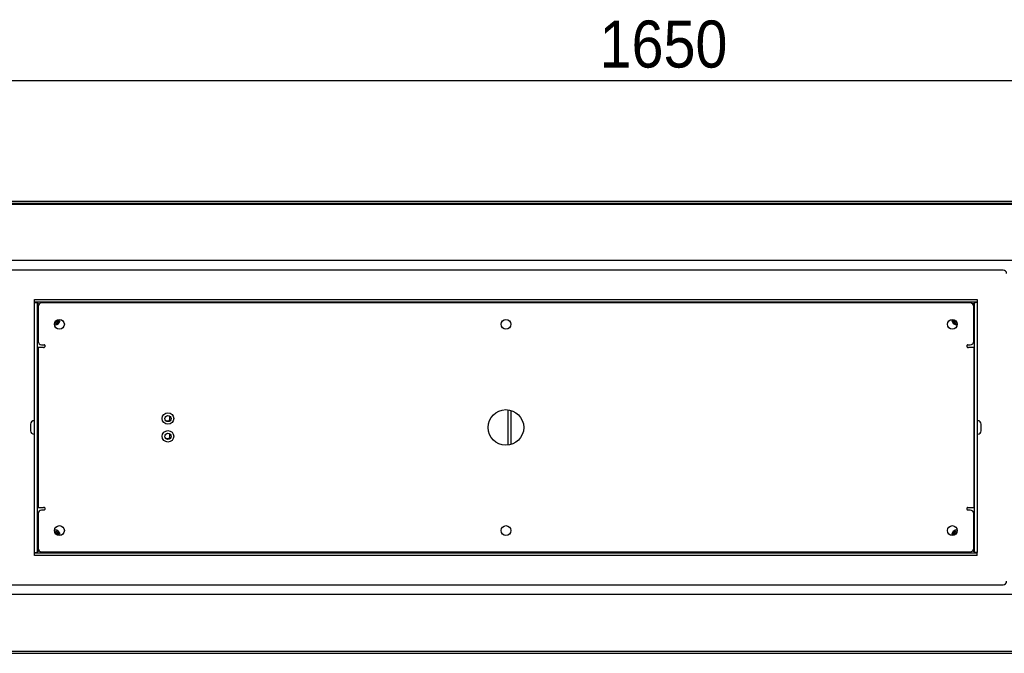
# Model space of a CAD drawing. Header units: millimetres. Extents: x 51 to 4151, y 47 to 2917.
# Tile 2 of 8: x 1052 to 1605, y 763 to 1119. Entities that reach past the tile are written whole.
import ezdxf

# ---------------------------------------------------------------- set-up
doc = ezdxf.new("R2010")
doc.units = ezdxf.units.MM
doc.header["$LTSCALE"] = 10
doc.linetypes.add('SLD-Solido', pattern=[0])
doc.layers.add('QUOTE', color=1, linetype='SLD-Solido')
doc.styles.add('SLDTEXTSTYLE0', font='GOTHIC.TTF', dxfattribs={"width": 0.913})
doc.dimstyles.new('SLDDIMSTYLE0', dxfattribs={"dimtxt": 26.458333, "dimasz": 20, "dimexe": 0, "dimexo": 0.0625, "dimgap": 6.614583, "dimtad": 1, "dimdec": 1, "dimrnd": 1e-09, "dimzin": 12, "dimdsep": 46, "dimtxsty": 'SLDTEXTSTYLE0', "dimsah": 1, "dimcen": 0.09, "dimadec": 0, "dimazin": 3, "dimtfac": 1, "dimtdec": 1, "dimtofl": 0, "dimtmove": 0, "dimatfit": 3, "dimfxl": 1, "dimfrac": 2, "dimtolj": 1, "dimtzin": 12, "dimarcsym": 0})

# ---------------------------------------------------------------- blocks, each defined once
blk = doc.blocks.new('_D_6')
at = {"layer": 'QUOTE', "transparency": 16777216}
for p, q in [((500.3, 963.05), (500.3, 1095.14)), ((2150.3, 963.05), (2150.3, 1095.14)), ((500.3, 1085.14), (2150.3, 1085.14))]:
    blk.add_line(p, q, dxfattribs=at)
for points in [[(500.3, 1085.14), (520.3, 1082.64), (520.3, 1087.64)], [(2150.3, 1085.14), (2130.3, 1087.64), (2130.3, 1082.64)]]:
    blk.add_solid(points, dxfattribs=at)
at = {"layer": 'QUOTE', "transparency": 16777216, "insert": (1377.97, 1118.93), "char_height": 26.458, "attachment_point": 1, "style": 'SLDTEXTSTYLE0'}
blk.add_mtext('1650', dxfattribs=at)

msp = doc.modelspace()

# ---------------------------------------------------------------- linework, layer by layer
for p, q in [((2105.64, 1017.09), (544.96, 1017.09)), ((2105.64, 1015.95), (544.96, 1015.95)), ((2105.64, 1015.37), (544.96, 1015.37)), ((2131.3, 983.86), (519.3, 983.86)), ((1604.8, 978.55), (1045.8, 978.55)), ((1060.3, 960.55), (1060.3, 962.05)), ((1060.3, 962.05), (1590.3, 962.05)), ((1590.3, 960.55), (1060.3, 960.55)), ((1060.3, 960.55), (1061.25, 960.35)), ((1060.3, 960.35), (1061.8, 960.35)), ((1060.3, 819.75), (1060.3, 960.35)), ((1061.8, 960.35), (1061.8, 819.75)), ((1062.3, 958.05), (1062.3, 938.55)), ((1586.3, 960.05), (1064.3, 960.05)), ((1588.3, 938.55), (1588.3, 958.05)), ((1588.8, 819.75), (1588.8, 960.35)), ((1590.3, 960.35), (1588.8, 960.35)), ((1590.3, 962.05), (1590.3, 960.55)), ((1590.3, 960.35), (1590.3, 819.75)), ((1064.3, 936.55), (1065.75, 936.55)), ((1066.05, 936.25), (1066.05, 935.35)), ((1584.55, 935.35), (1584.55, 936.25)), ((1584.85, 936.55), (1586.3, 936.55)), ((1062.3, 935.05), (1062.3, 845.05)), ((1065.3, 935.05), (1062.3, 935.05)), ((1065.3, 935.05), (1065.75, 935.05)), ((1584.85, 935.05), (1585.3, 935.05)), ((1588.3, 935.05), (1585.3, 935.05)), ((1588.3, 935.05), (1588.3, 845.05)), ((1326.3, 900), (1326.3, 880.1)), ((1328.3, 880.51), (1328.3, 899.59)), ((1058.1, 891.95), (1058.1, 888.15)), ((1060.3, 893.85), (1060, 893.85)), ((1062.3, 892.05), (1061.8, 892.05)), ((1134.07, 893.8), (1136.26, 893.8)), ((1136.26, 893.8), (1136.26, 894.4)), ((1136.26, 894.4), (1136.92, 894.4)), ((1136.26, 893.8), (1136.26, 893.58)), ((1136.26, 893.8), (1136.52, 893.8)), ((1136.35, 894.4), (1136.35, 896.45)), ((1588.8, 892.05), (1588.3, 892.05)), ((1590.6, 893.85), (1590.3, 893.85)), ((1592.5, 890.05), (1592.5, 891.95)), ((1060, 886.25), (1060.3, 886.25)), ((1061.8, 888.05), (1062.3, 888.05)), ((1136.35, 884.4), (1136.35, 886.45)), ((1588.3, 888.05), (1588.8, 888.05)), ((1590.3, 886.25), (1590.6, 886.25)), ((1592.5, 888.15), (1592.5, 890.05)), ((1134.07, 883.8), (1136.26, 883.8)), ((1136.26, 883.8), (1136.26, 884.4)), ((1136.26, 884.4), (1136.92, 884.4)), ((1136.26, 883.8), (1136.26, 883.58)), ((1136.26, 883.8), (1136.52, 883.8)), ((1062.3, 845.05), (1065.3, 845.05)), ((1062.3, 841.55), (1062.3, 822.05)), ((1065.75, 843.55), (1064.3, 843.55)), ((1065.75, 845.05), (1065.3, 845.05)), ((1066.05, 844.75), (1066.05, 843.85)), ((1584.55, 843.85), (1584.55, 844.75)), ((1584.85, 845.05), (1585.3, 845.05)), ((1586.3, 843.55), (1584.85, 843.55)), ((1585.3, 845.05), (1588.3, 845.05)), ((1588.3, 822.05), (1588.3, 841.55)), ((1060.3, 819.75), (1061.8, 819.75)), ((1060.3, 818.05), (1060.3, 819.55)), ((1060.3, 819.55), (1590.3, 819.55)), ((1064.3, 820.05), (1586.3, 820.05)), ((1590.3, 819.75), (1588.8, 819.75)), ((1590.3, 819.55), (1589.34, 819.75)), ((1590.3, 818.05), (1590.3, 819.55)), ((1590.3, 818.05), (1060.3, 818.05)), ((1045.8, 801.55), (1604.8, 801.55)), ((519.3, 796.23), (2131.3, 796.23)), ((544.96, 764.14), (2105.64, 764.14)), ((544.96, 763), (2105.64, 763))]:
    msp.add_line(p, q)
at = {"flags": 128}
for points in [[(1072.87, 950.4), (1072.5, 949.84), (1071.95, 949.48)], [(1578.65, 949.48), (1578.1, 949.84), (1577.73, 950.4)], [(1071.95, 830.62), (1072.5, 830.25), (1072.87, 829.7)], [(1577.73, 829.7), (1578.1, 830.25), (1578.65, 830.62)]]:
    msp.add_lwpolyline(points, dxfattribs=at)
for centre, radius in [((1074.3, 948.05), 2.75), ((1325.3, 948.05), 2.75), ((1576.3, 948.05), 2.75), ((1135.3, 895.05), 3.25), ((1135.3, 895.05), 1.75), ((1325.3, 890.05), 10), ((1135.3, 885.05), 3.25), ((1135.3, 885.05), 1.75), ((1074.3, 832.05), 2.75), ((1325.3, 832.05), 2.75), ((1576.3, 832.05), 2.75)]:
    msp.add_circle(centre, radius)
for centre, radius, start, end in [((1604.8, 976.55), 2, 0, 90), ((1064.3, 958.05), 2, 90, 180), ((1586.3, 958.05), 2, 0, 90), ((1071.3, 951.05), 2.75, 275.4788, 354.5212), ((1071.3, 951.05), 3.5, 274.8117, 355.1883), ((1071.3, 951.05), 2, 283.292, 346.708), ((1579.3, 951.05), 3.5, 184.8117, 265.1883), ((1579.3, 951.05), 2.75, 185.4788, 264.5212), ((1579.3, 951.05), 2, 193.292, 256.708), ((1064.3, 938.55), 2, 180, 270), ((1065.75, 936.25), 0.3, 0, 90), ((1584.85, 936.25), 0.3, 90, 180), ((1586.3, 938.55), 2, 270, 0), ((1065.75, 935.35), 0.3, 270, 0), ((1584.85, 935.35), 0.3, 180, 270), ((1060, 891.95), 1.9, 90, 180), ((1590.6, 891.95), 1.9, 360, 90), ((1060, 888.15), 1.9, 180, 270), ((1590.6, 888.15), 1.9, 270, 360), ((1064.3, 841.55), 2, 90, 180), ((1065.75, 844.75), 0.3, 0, 90), ((1065.75, 843.85), 0.3, 270, 0), ((1584.85, 844.75), 0.3, 90, 180), ((1584.85, 843.85), 0.3, 180, 270), ((1586.3, 841.55), 2, 0, 90), ((1071.3, 829.05), 2.75, 5.4788, 84.5212), ((1071.3, 829.05), 3.5, 4.8117, 85.1883), ((1071.3, 829.05), 2, 13.292, 76.708), ((1579.3, 829.05), 3.5, 94.8117, 175.1883), ((1579.3, 829.05), 2.75, 95.4788, 174.5212), ((1579.3, 829.05), 2, 103.292, 166.708), ((1064.3, 822.05), 2, 180, 270), ((1586.3, 822.05), 2, 270, 0), ((1604.8, 803.55), 2, 270, 0)]:
    msp.add_arc(centre, radius, start, end)
for points, knots in [([(1062.79, 959.33), (1062.74, 959.36), (1062.5, 959.5), (1062.16, 959.74), (1061.85, 960.05), (1061.82, 960.25), (1061.8, 960.35)], [0, 0, 0, 0, 0.083352, 0.398547, 0.713744, 1, 1, 1, 1]), ([(1061.97, 959.97), (1062.11, 959.9), (1062.4, 959.75), (1062.69, 959.52), (1062.83, 959.4)], [0, 0, 0, 0, 0.488422, 1, 1, 1, 1]), ([(1587.75, 959.39), (1587.95, 959.55), (1588.25, 959.79), (1588.55, 959.94), (1588.66, 959.99)], [0, 0, 0, 0, 0.652559, 1, 1, 1, 1]), ([(1588.8, 960.35), (1588.77, 960.22), (1588.71, 959.99), (1588.32, 959.65), (1588, 959.44), (1587.8, 959.33), (1587.8, 959.33)], [0, 0, 0, 0, 0.364366, 0.677665, 0.991229, 1, 1, 1, 1]), ([(1589.33, 960.35), (1589.35, 960.36), (1589.67, 960.53), (1590, 960.54), (1590.3, 960.55)], [0, 0, 0, 0, 0.065631, 1, 1, 1, 1]), ([(1061.27, 819.75), (1061.25, 819.73), (1060.92, 819.56), (1060.6, 819.55), (1060.3, 819.55)], [0, 0, 0, 0, 0.065631, 1, 1, 1, 1]), ([(1061.8, 819.75), (1061.83, 819.87), (1061.88, 820.1), (1062.27, 820.44), (1062.6, 820.65), (1062.79, 820.76), (1062.8, 820.77)], [0, 0, 0, 0, 0.364366, 0.677665, 0.991229, 1, 1, 1, 1]), ([(1062.84, 820.7), (1062.64, 820.54), (1062.34, 820.3), (1062.04, 820.15), (1061.94, 820.1)], [0, 0, 0, 0, 0.652559, 1, 1, 1, 1]), ([(1588.63, 820.12), (1588.49, 820.19), (1588.2, 820.34), (1587.91, 820.58), (1587.76, 820.7)], [0, 0, 0, 0, 0.485866, 1, 1, 1, 1]), ([(1587.8, 820.76), (1587.85, 820.73), (1588.09, 820.6), (1588.43, 820.36), (1588.74, 820.04), (1588.78, 819.84), (1588.8, 819.75)], [0, 0, 0, 0, 0.083352, 0.398547, 0.713744, 1, 1, 1, 1])]:
    msp.add_open_spline(points, degree=3, knots=knots)

# ---------------------------------------------------------------- dimensions: what is measured, and where the dimension line sits
at = {"layer": 'QUOTE'}
dim = msp.add_linear_dim(base=(2150.3, 1085.14), p1=(500.3, 953.05), p2=(2150.3, 953.05), dimstyle='SLDDIMSTYLE0', dxfattribs=at)
dim.commit()
dim.dimension.update_dxf_attribs({"geometry": '_D_6', "text_midpoint": (1417.06, 1085.14), "dimtype": 160})

doc.saveas('drawing.dxf')
